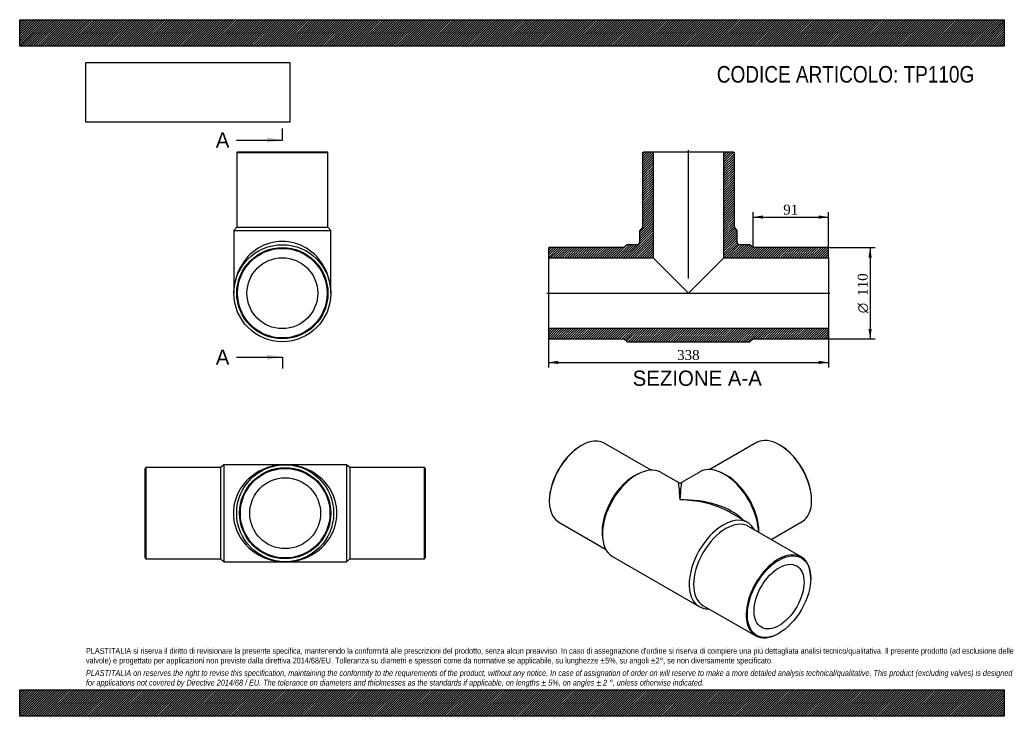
# Model space of a CAD drawing. Header units: millimetres. Extents: x 0 to 1188, y 0 to 840.
import ezdxf
from ezdxf.enums import TextEntityAlignment as Align
from ezdxf.lldxf.tags import DXFTag

# ---------------------------------------------------------------- set-up
doc = ezdxf.new("R2010")
doc.units = ezdxf.units.MM
doc.header["$LTSCALE"] = 4
for name, color, linetype in [('Default', 7, 'Continuous'), ('DV4_Default', 7, 'Continuous'), ('TP110G', 7, 'Continuous')]:
    doc.layers.add(name, color=color, linetype=linetype)
doc.styles.add('SEACAD_Solid_Edge_ANSI', font='seans.ttf')
doc.styles.add('SEACAD_Solid_Edge_ANSI1_Symbols', font='semeca1.ttf')
doc.styles.add('SEACAD_Times_New_Roman', font='times.ttf')
tags = doc.linetypes.add('CENTER2', pattern=[28.575, 19.05, -3.175, 3.175, -3.175]).pattern_tags.tags
tags[10:11] = [DXFTag(74, 4), DXFTag(75, 0), DXFTag(340, '0'), DXFTag(46, 0.0), DXFTag(50, 0.0), DXFTag(44, 0.0), DXFTag(45, 0.0)]
tags[8:9] = [DXFTag(74, 4), DXFTag(75, 0), DXFTag(340, '0'), DXFTag(46, 0.0), DXFTag(50, 0.0), DXFTag(44, 0.0), DXFTag(45, 0.0)]
tags[6:7] = [DXFTag(74, 4), DXFTag(75, 0), DXFTag(340, '0'), DXFTag(46, 0.0), DXFTag(50, 0.0), DXFTag(44, 0.0), DXFTag(45, 0.0)]
tags[4:5] = [DXFTag(74, 4), DXFTag(75, 0), DXFTag(340, '0'), DXFTag(46, 0.0), DXFTag(50, 0.0), DXFTag(44, 0.0), DXFTag(45, 0.0)]
doc.dimstyles.new('ANSImm', dxfattribs={"dimtxt": 12, "dimasz": 12, "dimexe": 6, "dimexo": 0, "dimgap": 3, "dimtad": 1, "dimdsep": 46, "dimtxsty": 'SEACAD_Times_New_Roman', "dimblk1": '_SE_FILLED', "dimblk2": '_SE_FILLED', "dimsah": 1, "dimcen": 6, "dimazin": 0, "dimtfac": 0.85, "dimtdec": 3, "dimtofl": 0, "dimtmove": 0, "dimatfit": 3, "dimfxl": 1, "dimarcsym": 0})
picture_1 = doc.add_image_def('image1.jpg', size_in_pixel=(4302, 1260))

# ---------------------------------------------------------------- blocks, each defined once
blk = doc.blocks.new('SE')
at = {"layer": 'TP110G', "color": 7, "linetype": 'Continuous'}
for p, q in [((152.3, 299.9), (151.3, 298.9)), ((151.3, 190.9), (151.3, 298.9)), ((152.3, 299.9), (152.3, 189.9)), ((242.3, 299.9), (152.3, 299.9)), ((246.3, 303.4), (242.3, 299.9)), ((242.3, 299.9), (242.3, 189.9)), ((246.3, 303.4), (246.3, 186.4)), ((320.3, 303.4), (246.3, 303.4)), ((394.3, 303.4), (320.3, 303.4)), ((394.3, 303.4), (394.3, 186.4)), ((398.3, 299.9), (394.3, 303.4)), ((398.3, 299.9), (398.3, 189.9)), ((488.3, 299.9), (398.3, 299.9)), ((488.3, 189.9), (488.3, 299.9)), ((489.3, 298.9), (488.3, 299.9)), ((489.3, 298.9), (489.3, 190.9)), ((151.3, 190.9), (152.3, 189.9)), ((488.3, 189.9), (489.3, 190.9)), ((152.3, 189.9), (242.3, 189.9)), ((242.3, 189.9), (246.3, 186.4)), ((246.3, 186.4), (320.3, 186.4)), ((320.3, 186.4), (394.3, 186.4)), ((394.3, 186.4), (398.3, 189.9)), ((398.3, 189.9), (488.3, 189.9))]:
    blk.add_line(p, q, dxfattribs=at)
for radius in [58.5, 55, 54, 42.7]:
    blk.add_circle((320.3, 244.9), radius, dxfattribs=at)
for major_axis in [(62.5, 0), (-62.5, 0)]:
    blk.add_ellipse((320.3, 244.9), major_axis=major_axis, ratio=0.936, start_param=1.570796, end_param=4.712389, dxfattribs=at)
blk = doc.blocks.new('SE1')
at = {"layer": 'TP110G', "color": 7, "linetype": 'Continuous'}
for p, q in [((677.9, 326.7), (677.2, 326.3)), ((761.9, 296.9), (705.4, 329.5)), ((889.1, 330.1), (832.6, 297.5)), ((917.3, 327), (916.6, 327.4)), ((749.3, 293.7), (746.2, 292.3)), ((794.7, 282), (773.7, 294.1)), ((820.9, 294.7), (798.7, 282)), ((848.4, 293), (845.2, 294.3)), ((639, 260.2), (639, 259.4)), ((955.5, 260), (955.5, 260.8)), ((878.3, 233.7), (857.2, 245.9)), ((650.4, 234.2), (706.9, 201.6)), ((943, 192.3), (879.4, 229)), ((906.7, 213.3), (944.1, 234.8)), ((703, 217.5), (703.3, 214.1)), ((715.2, 192.8), (819.8, 132.4)), ((954.4, 166.3), (954.4, 167.1)), ((824.4, 133.8), (888, 97)), ((915.5, 99.8), (916.2, 100.2))]:
    blk.add_line(p, q, dxfattribs=at)
blk.add_arc((796.7, 285.4), 4, 240.4671, 299.0734, dxfattribs=at)
for centre, major_axis, ratio, start_param, end_param in [((677.9, 281.8), (27.5, 47.6), 0.57735, 0, 3.141593), ((916.6, 282.5), (-27.5, 47.6), 0.57735, 3.141593, 6.283185), ((677.2, 282.2), (-27, -46.8), 0.57735, 3.926991, 5.497787), ((917.3, 282.9), (27, -46.8), 0.57735, 0.785398, 2.356194), ((744.4, 243.5), (-29.2, -50.7), 0.57735, 3.141593, 6.283185), ((850.1, 244.1), (-29.3, 50.7), 0.57735, 3.966005, 6.283185), ((741.6, 245.1), (-27.5, -47.6), 0.57735, 3.808703, 5.616075), ((852.9, 245.7), (-27.5, 47.6), 0.57735, 3.895745, 5.616075), ((796.7, 213.3), (2, -68.7), 0.028588, 2.338543, 3.123941), ((796.7, 213.3), (-2, -68.7), 0.028588, 3.159244, 3.944643), ((796.7, 213.3), (-85.5, -2.4), 0.557969, 3.618573, 4.696923), ((796.7, 213.3), (-85.5, 2.4), 0.557969, 4.013885, 4.727855), ((849.1, 183), (-29.2, -50.7), 0.57735, 2.793928, 6.283185), ((851.9, 181.4), (-27.5, -47.6), 0.57735, 3.141593, 6.283185), ((796.7, 213.3), (-85.5, 2.4), 0.557969, 3.942457, 4.013885), ((915.5, 144.7), (-27.5, -47.6), 0.57735, 2.356194, 6.283185), ((849.1, 183), (-29.2, -50.7), 0.57735, 0, 0.347665), ((915.5, 144.7), (-27.5, -47.6), 0.57735, 0, 0.785398)]:
    blk.add_ellipse(centre, major_axis=major_axis, ratio=ratio, start_param=start_param, end_param=end_param, dxfattribs=at)
for major_axis in [(27, 46.8), (-21.3, -37)]:
    blk.add_ellipse((916.2, 144.3), major_axis=major_axis, ratio=0.57735, dxfattribs=at)
blk = doc.blocks.new('SE2')
at = {"layer": 'TP110G', "color": 7, "linetype": 'Continuous'}
for p, q in [((262.9, 680.7), (261.9, 679.7)), ((261.9, 679.7), (371.9, 679.7)), ((261.9, 679.7), (261.9, 589.7)), ((262.9, 680.7), (370.9, 680.7)), ((371.9, 679.7), (370.9, 680.7)), ((371.9, 589.7), (371.9, 679.7)), ((261.9, 589.7), (258.4, 585.7)), ((258.4, 585.7), (375.4, 585.7)), ((258.4, 585.7), (258.4, 510.2)), ((261.9, 589.7), (371.9, 589.7)), ((375.4, 585.7), (371.9, 589.7)), ((375.4, 510.2), (375.4, 585.7))]:
    blk.add_line(p, q, dxfattribs=at)
for radius in [58.5, 55, 54, 42.7]:
    blk.add_circle((316.9, 510.2), radius, dxfattribs=at)
blk.add_ellipse((316.9, 510.2), major_axis=(0, -62.5), ratio=0.936, start_param=1.570796, end_param=4.712389, dxfattribs=at)
blk = doc.blocks.new('SE4')
at = {"color": 7, "linetype": 'Continuous', "style": 'SEACAD_Solid_Edge_ANSI'}
blk.add_text('A', height=18.4, dxfattribs=at).set_placement((236.6, 704.1), align=Align.TOP_LEFT)
blk = doc.blocks.new('SE5')
at = {"color": 7, "linetype": 'Continuous', "style": 'SEACAD_Solid_Edge_ANSI'}
blk.add_text('A', height=18.4, dxfattribs=at).set_placement((236.6, 442.3), align=Align.TOP_LEFT)
blk = doc.blocks.new('SEANNOT_GROUP')
at = {"linetype": 'Continuous'}
blk.add_hatch(color=7, dxfattribs=at).paths.add_polyline_path([(298.5, 691.8), (316.9, 694.9), (298.5, 698)])
at = {"color": 7, "linetype": 'Continuous'}
blk.add_lwpolyline([(261.7, 694.9), (316.9, 694.9)], dxfattribs=at)
blk = doc.blocks.new('SEANNOT_GROUP1')
at = {"linetype": 'Continuous'}
blk.add_hatch(color=7, dxfattribs=at).paths.add_polyline_path([(298.5, 430), (316.9, 433.1), (298.5, 436.1)])
at = {"color": 7, "linetype": 'Continuous'}
blk.add_lwpolyline([(261.7, 433.1), (316.9, 433.1)], dxfattribs=at)
blk = doc.blocks.new('SE3')
at = {"layer": 'Default', "color": 7, "linetype": 'CENTER2'}
for p, q in [((316.9, 694.9), (316.9, 708.7)), ((316.9, 433.1), (316.9, 419.3))]:
    blk.add_line(p, q, dxfattribs=at)
at = {"layer": 'Default', "color": 7, "linetype": 'CENTER2', "const_width": 0.0001}
blk.add_lwpolyline([(316.9, 694.9), (316.9, 433.1)], dxfattribs=at)
at = {"layer": 'Default'}
for name in ['SE4', 'SEANNOT_GROUP', 'SE5', 'SEANNOT_GROUP1']:
    blk.add_blockref(name, (0, 0), dxfattribs=at)
blk = doc.blocks.new('SE6')
at = {"layer": 'TP110G', "linetype": 'Continuous'}
h = blk.add_hatch(dxfattribs=at)
h.set_pattern_fill('LINE', scale=0.629921, angle=45, style=0)
edge = h.paths.add_edge_path()
edge.add_line((751.9, 589.7), (748.4, 585.7))
edge.add_line((748.4, 585.7), (748.4, 572.7))
edge.add_arc((744.4, 572.7), 4, 270, 360, ccw=False)
edge.add_line((744.4, 568.7), (732.9, 568.7))
edge.add_line((732.9, 568.7), (728.9, 565.2))
edge.add_line((728.9, 565.2), (638.9, 565.2))
edge.add_line((638.9, 565.2), (637.9, 564.2))
edge.add_line((637.9, 564.2), (637.9, 552.9))
edge.add_line((637.9, 552.9), (764.2, 552.9))
edge.add_line((764.2, 552.9), (764.2, 680.7))
edge.add_line((764.2, 680.7), (752.9, 680.7))
edge.add_line((752.9, 680.7), (751.9, 679.7))
edge.add_line((751.9, 679.7), (751.9, 589.7))
h = blk.add_hatch(dxfattribs=at)
h.set_pattern_fill('LINE', scale=0.629921, angle=45, style=0)
edge = h.paths.add_edge_path()
edge.add_line((861.9, 589.7), (861.9, 679.7))
edge.add_line((861.9, 679.7), (860.9, 680.7))
edge.add_line((860.9, 680.7), (849.6, 680.7))
edge.add_line((849.6, 680.7), (849.6, 552.9))
edge.add_line((849.6, 552.9), (975.9, 552.9))
edge.add_line((975.9, 552.9), (975.9, 564.2))
edge.add_line((975.9, 564.2), (974.9, 565.2))
edge.add_line((974.9, 565.2), (884.9, 565.2))
edge.add_line((884.9, 565.2), (880.9, 568.7))
edge.add_line((880.9, 568.7), (869.4, 568.7))
edge.add_arc((869.4, 572.7), 4, 180, 270, ccw=False)
edge.add_line((865.4, 572.7), (865.4, 585.7))
edge.add_line((865.4, 585.7), (861.9, 589.7))
h = blk.add_hatch(dxfattribs=at)
h.set_pattern_fill('LINE', scale=0.629921, angle=45, style=0)
h.paths.add_polyline_path([(975.9, 456.2), (975.9, 467.5), (637.9, 467.5), (637.9, 456.2), (638.9, 455.2), (728.9, 455.2), (732.9, 451.7), (880.9, 451.7), (884.9, 455.2), (974.9, 455.2)])
at = {"layer": 'DV4_Default', "color": 7, "linetype": 'CENTER2'}
for p, q in [((806.9, 527.9), (806.9, 682.5)), ((636.1, 510.2), (977.6, 510.2))]:
    blk.add_line(p, q, dxfattribs=at)
at = {"layer": 'TP110G', "color": 7, "linetype": 'Continuous'}
for p, q in [((751.9, 679.7), (752.9, 680.7)), ((751.9, 589.7), (751.9, 679.7)), ((752.9, 680.7), (764.2, 680.7)), ((764.2, 680.7), (849.6, 680.7)), ((764.2, 680.7), (764.2, 552.9)), ((849.6, 680.7), (860.9, 680.7)), ((849.6, 552.9), (849.6, 680.7)), ((860.9, 680.7), (861.9, 679.7)), ((861.9, 679.7), (861.9, 589.7)), ((748.4, 585.7), (751.9, 589.7)), ((748.4, 572.7), (748.4, 585.7)), ((861.9, 589.7), (865.4, 585.7)), ((865.4, 585.7), (865.4, 572.7)), ((637.9, 564.2), (638.9, 565.2)), ((637.9, 564.2), (637.9, 552.9)), ((728.9, 565.2), (638.9, 565.2)), ((732.9, 568.7), (728.9, 565.2)), ((744.4, 568.7), (732.9, 568.7)), ((880.9, 568.7), (869.4, 568.7)), ((884.9, 565.2), (880.9, 568.7)), ((974.9, 565.2), (884.9, 565.2)), ((974.9, 565.2), (975.9, 564.2)), ((975.9, 552.9), (975.9, 564.2)), ((637.9, 552.9), (637.9, 467.5)), ((637.9, 552.9), (764.2, 552.9)), ((764.2, 552.9), (806.9, 510.2)), ((806.9, 510.2), (849.6, 552.9)), ((849.6, 552.9), (975.9, 552.9)), ((975.9, 552.9), (975.9, 467.5)), ((975.9, 467.5), (637.9, 467.5)), ((637.9, 467.5), (637.9, 456.2)), ((975.9, 456.2), (975.9, 467.5)), ((638.9, 455.2), (637.9, 456.2)), ((638.9, 455.2), (728.9, 455.2)), ((728.9, 455.2), (732.9, 451.7)), ((732.9, 451.7), (880.9, 451.7)), ((880.9, 451.7), (884.9, 455.2)), ((884.9, 455.2), (974.9, 455.2)), ((975.9, 456.2), (974.9, 455.2))]:
    blk.add_line(p, q, dxfattribs=at)
for centre, start, end in [((744.4, 572.7), 270, 0), ((869.4, 572.7), 180, 270)]:
    blk.add_arc(centre, 4, start, end, dxfattribs=at)
blk = doc.blocks.new('DMBLK318')
at = {"layer": 'Default', "linetype": 'Continuous'}
for points in [[(649.9, 424.7), (649.9, 428.7), (637.9, 426.7)], [(963.9, 424.7), (975.9, 426.7), (963.9, 428.7)]]:
    blk.add_hatch(color=7, dxfattribs=at).paths.add_polyline_path(points)
at = {"layer": 'Default', "color": 7, "linetype": 'Continuous'}
for p, q in [((637.9, 467.5), (637.9, 420.7)), ((975.9, 467.5), (975.9, 420.7)), ((637.9, 426.7), (975.9, 426.7))]:
    blk.add_line(p, q, dxfattribs=at)
at = {"layer": 'Default', "color": 7, "linetype": 'Continuous', "style": 'SEACAD_Times_New_Roman'}
blk.add_text('338', height=12, dxfattribs=at).set_placement((793.2, 441.7), align=Align.TOP_LEFT)
blk = doc.blocks.new('_SE_FILLED')
at = {"color": 0}
blk.add_line((0, 0), (-1, 0), dxfattribs=at)
blk.add_solid([(0, 0), (-1, -0.1665), (-1, 0.1665), (0, 0)], dxfattribs=at)
blk = doc.blocks.new('DMBLK319')
at = {"layer": 'Default', "linetype": 'Continuous'}
for points in [[(896.9, 604), (884.9, 602), (896.9, 600)], [(963.9, 604), (963.9, 600), (975.9, 602)]]:
    blk.add_hatch(color=7, dxfattribs=at).paths.add_polyline_path(points)
at = {"layer": 'Default', "color": 7, "linetype": 'Continuous'}
for p, q in [((884.9, 565.2), (884.9, 608)), ((975.9, 558.6), (975.9, 608)), ((884.9, 602), (975.9, 602))]:
    blk.add_line(p, q, dxfattribs=at)
at = {"layer": 'Default', "color": 7, "linetype": 'Continuous', "style": 'SEACAD_Times_New_Roman'}
blk.add_text('91', height=12, dxfattribs=at).set_placement((921.3, 617), align=Align.TOP_LEFT)
blk = doc.blocks.new('GDimGGroup')
at = {"layer": 'Default', "linetype": 'Continuous'}
for points in [[(1028.1, 553.2), (1026.1, 565.2), (1024.1, 553.2)], [(1028.1, 467.2), (1024.1, 467.2), (1026.1, 455.2)]]:
    blk.add_hatch(color=7, dxfattribs=at).paths.add_polyline_path(points)
at = {"layer": 'Default', "color": 7, "linetype": 'Continuous'}
for p, q in [((974.9, 565.2), (1032.1, 565.2)), ((1026.1, 565.2), (1026.1, 455.2)), ((974.9, 455.2), (1032.1, 455.2))]:
    blk.add_line(p, q, dxfattribs=at)
for s, style, p in [('110', 'SEACAD_Times_New_Roman', (1011.1, 507)), ('O', 'SEACAD_Solid_Edge_ANSI1_Symbols', (1011.1, 486.1))]:
    blk.add_text(s, height=12, rotation=90, dxfattribs=dict(at, style=style)).set_placement(p, align=Align.TOP_LEFT)

msp = doc.modelspace()

# ---------------------------------------------------------------- hatches: boundary and pattern name
at = {"layer": 'Default', "linetype": 'Continuous'}
h = msp.add_hatch(dxfattribs=at)
h.set_pattern_fill('LINE', scale=0.629921, angle=45, style=0)
h.paths.add_polyline_path([(1188, 808), (1188, 840), (0, 840), (0, 808)])
for points in [[(1188, 808), (1188, 840), (0, 840), (0, 808)], [(1188, 0), (1188, 32), (0, 32), (0, 0)]]:
    msp.add_hatch(color=7, dxfattribs=at).paths.add_polyline_path(points)
h = msp.add_hatch(dxfattribs=at)
h.set_pattern_fill('LINE', scale=0.629921, angle=45, style=0)
h.paths.add_polyline_path([(1188, 0), (1188, 32), (0, 32), (0, 0)])

# ---------------------------------------------------------------- linework, layer by layer
at = {"layer": 'Default', "color": 7, "linetype": 'Continuous'}
for p, q in [((0, 840), (1188, 840)), ((0, 808), (0, 840)), ((1188, 840), (1188, 808)), ((1188, 808), (0, 808)), ((0, 32), (1188, 32)), ((0, 0), (0, 32)), ((1188, 32), (1188, 0)), ((1188, 0), (0, 0))]:
    msp.add_line(p, q, dxfattribs=at)

# ---------------------------------------------------------------- block references
at = {"layer": 'Default'}
for name in ['SE3', 'SE2', 'SE6', 'GDimGGroup', 'SE1', 'SE']:
    msp.add_blockref(name, (0, 0), dxfattribs=at)

# ---------------------------------------------------------------- texts
at = {"layer": 'Default', "color": 7, "linetype": 'Continuous', "style": 'SEACAD_Solid_Edge_ANSI'}
msp.add_text('SEZIONE A-A', height=18.4, dxfattribs=at).set_placement((739.573, 416.898), align=Align.TOP_LEFT)
at = {"layer": 'Default', "attachment_point": 1}
for s, insert, char_height, width in [('{\\fArial Narrow|b0||i0||c0|p34;\\C7;\\H20.;\\W1.;CODICE ARTICOLO: TP110G}', (841.145, 784.134), 20, 332.27914), ("{\\fArial Narrow|b0||i0||c0|p34;\\C7;\\H7.;\\W1.;PLASTITALIA si riserva il diritto di revisionare la presente specifica, mantenendo la conformità alle prescrizioni del prodotto, senza alcun preavviso. In caso di assegnazione d'ordine si riserva di compiere una più dettagliata analisi tecnico/qualitativa. Il presente prodotto (ad esclusione delle \\P}{\\fArial Narrow|b0||i0||c0|p34;\\C7;\\H7.;\\W1.;valvole) è progettato per applicazioni non previste dalla direttiva 2014/68/EU. Tolleranza su diametri e spessori come da normative se applicabile, su lunghezze ±5%, su angoli ±2°, se non diversamente specificato.\\P}{\\fArial Narrow|b0||i0||c0|p34;\\C7;\\H2.;\\W1.;   \\P}{\\fArial Narrow|b0||i1||c0|p34;\\C7;\\H7.;\\W1.;PLASTITALIA on reserves the right to revise this specification, maintaining the conformity to the requirements of the product, without any notice. In case of assignation of order on will reserve to make a more detailed analysis technical/qualitative. This product (excluding valves) is designed \\P}{\\fArial Narrow|b0||i1||c0|p34;\\C7;\\H7.;\\W1.;for applications not covered by Directive 2014/68 / EU. The tolerance on diameters and thicknesses as the standards if applicable, on lengths ± 5%, on angles ± 2 °, unless otherwise indicated.\\P}", (80, 82.409), 7, 1028)]:
    msp.add_mtext(s, dxfattribs=dict(at, insert=insert, char_height=char_height, width=width))

# ---------------------------------------------------------------- dimensions: what is measured, and where the dimension line sits
at = {"layer": 'Default', "color": 7, "linetype": 'Continuous'}
dim = msp.add_linear_dim(base=(975.865, 601.994), p1=(884.865, 565.209), p2=(975.865, 558.559), text='\\A1;<>', dimstyle='ANSImm', dxfattribs=at)
dim.commit()
dim.dimension.update_dxf_attribs({"geometry": 'DMBLK319', "text_midpoint": (930.365, 601.994), "dimtype": 160})
dim = msp.add_linear_dim(base=(637.865, 426.729), p1=(637.865, 467.509), p2=(975.865, 467.509), angle=0, text='\\A1;<>', dimstyle='ANSImm', dxfattribs=at)
dim.commit()
dim.dimension.update_dxf_attribs({"geometry": 'DMBLK318', "text_midpoint": (806.865, 426.729), "dimtype": 161})

# ---------------------------------------------------------------- pictures from other files: only their frames are drawn
image = msp.add_image(picture_1, insert=(80, 716.413), size_in_units=(245.829, 72))
image.dxf.flags = 7

doc.saveas('drawing.dxf')
